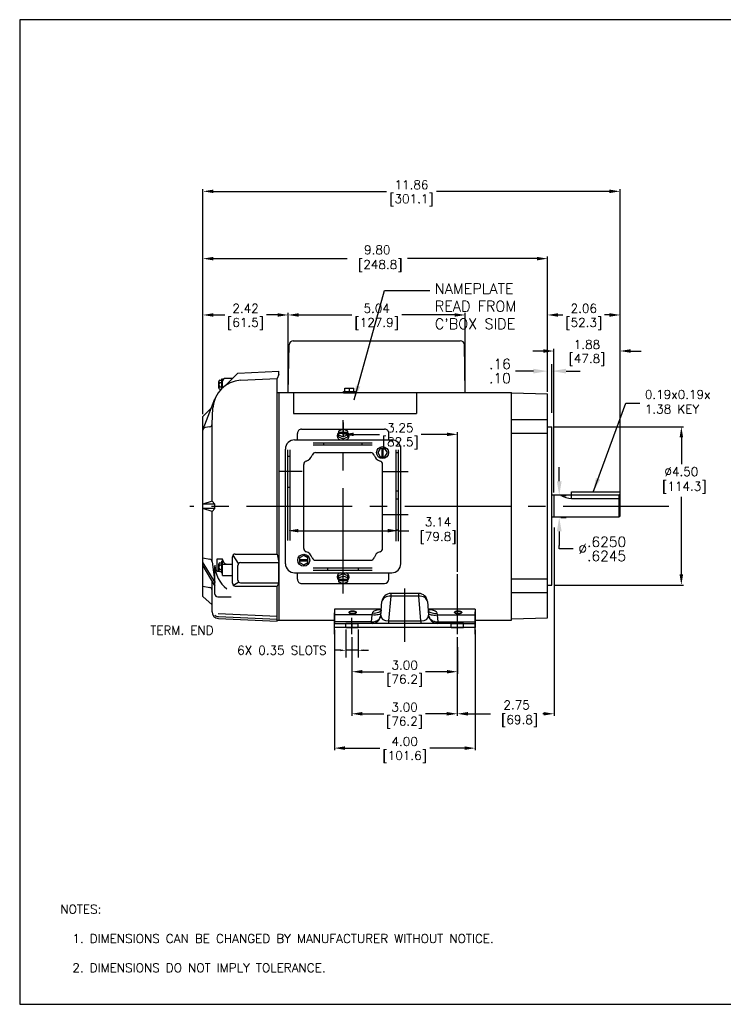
# Model space of a CAD drawing. Extents: x 897.4 to 937.4, y -8.5 to 19.5.
# Tile 1 of 7: x 897.4 to 917.4, y -8.5 to 19.5. Entities that reach past the tile are written whole.
import ezdxf

# ---------------------------------------------------------------- set-up
doc = ezdxf.new("R2010")
doc.units = 0
doc.header["$LTSCALE"] = 4
doc.header["$MEASUREMENT"] = 0
doc.linetypes.add('CENTER2', pattern=[1.125, 0.75, -0.125, 0.125, -0.125])
doc.layers.get('0').update_dxf_attribs({"linetype": 'CONTINUOUS'})
doc.layers.get('DEFPOINTS').update_dxf_attribs({"linetype": 'CONTINUOUS'})
for name, color, linetype in [('CENTER', 40, 'CENTER2'), ('DIMENSIONS', 140, 'CONTINUOUS'), ('DIMENSIONS @ 1', 140, 'CONTINUOUS'), ('TEXT', 140, 'CONTINUOUS'), ('TEXT @ 1', 140, 'CONTINUOUS')]:
    doc.layers.add(name, color=color, linetype=linetype)
doc.styles.add('ROMANS', font='romans.shx')
doc.styles.get("Standard").update_dxf_attribs({"font": 'romans.shx'})
doc.dimstyles.new('DIMSTYLE_2', dxfattribs={"dimtxt": 0.1, "dimasz": 0.15, "dimexe": 0.2, "dimexo": 0.05, "dimgap": 0.09, "dimtad": 0, "dimtih": 1, "dimtoh": 1, "dimdec": 3, "dimzin": 4, "dimdsep": 46, "dimtxsty": 'Standard', "dimcen": 0.09, "dimadec": 0, "dimazin": 0, "dimtfac": 1, "dimtdec": 3, "dimtix": 1, "dimtmove": 0, "dimatfit": 3, "dimfxl": 0, "dimtolj": 1, "dimtzin": 4, "dimarcsym": 0})
doc.dimstyles.get("Standard").update_dxf_attribs({"dimtxt": 0.25, "dimasz": 0.3, "dimexe": 0.0625, "dimexo": 0.0625, "dimgap": 0.0625, "dimtad": 0, "dimtih": 1, "dimtoh": 1, "dimzin": 0, "dimdsep": 46, "dimtxsty": 'Standard', "dimcen": 0, "dimadec": 0, "dimazin": 0, "dimtfac": 1, "dimtofl": 0, "dimtmove": 0, "dimatfit": 3, "dimfxl": 0, "dimtolj": 1, "dimtzin": 0, "dimarcsym": 0})
doc.dimstyles.new('STANDARD - A-B', dxfattribs={"dimtxt": 0.125, "dimasz": 0.125, "dimexe": 0.0625, "dimexo": 0.0625, "dimgap": 0.045, "dimtad": 0, "dimtih": 1, "dimtoh": 1, "dimdec": 4, "dimzin": 4, "dimdsep": 46, "dimtxsty": 'Standard', "dimcen": 0, "dimclrd": 256, "dimclre": 256, "dimclrt": 256, "dimaunit": 1, "dimazin": 1, "dimtm": 1e-09, "dimtfac": 1, "dimtdec": 4, "dimtofl": 0, "dimtmove": 0, "dimatfit": 2, "dimfxl": 0, "dimtolj": 1, "dimtzin": 4, "dimlwd": -1, "dimlwe": -1, "dimarcsym": 0})

# ---------------------------------------------------------------- blocks, each defined once
blk = doc.blocks.new('*D177')
at = {"layer": 'DEFPOINTS', "color": 0}
for p in [(906.678, 2.172), (907.028, 2.172), (907.028, 1.533)]:
    blk.add_point(p, dxfattribs=at)
at = {"layer": 'DIMENSIONS', "color": 0, "lineweight": -2}
for p, q in [((906.678, 2.122), (906.678, 1.333)), ((907.028, 2.122), (907.028, 1.333)), ((906.528, 1.533), (906.378, 1.533)), ((907.028, 1.533), (906.678, 1.533)), ((907.178, 1.533), (907.328, 1.533))]:
    blk.add_line(p, q, dxfattribs=at)
at = {"layer": 'DIMENSIONS', "color": 0}
for points in [[(906.528, 1.558), (906.528, 1.508), (906.678, 1.533)], [(907.178, 1.558), (907.178, 1.508), (907.028, 1.533)]]:
    blk.add_solid(points, dxfattribs=at)
at = {"layer": 'DIMENSIONS', "color": 0, "insert": (904.86, 1.533), "char_height": 0.25, "attachment_point": 5}
blk.add_mtext('\\A1;6X 0.35 SLOTS', dxfattribs=at)
blk = doc.blocks.new('*D193')
at = {"layer": 'DEFPOINTS', "color": 0}
for p in [(914.474, 11.069), (912.414, 8.825), (914.474, 5.826)]:
    blk.add_point(p, dxfattribs=at)
at = {"layer": 'TEXT', "color": 0, "lineweight": -2}
for p, q in [((912.414, 8.887), (912.414, 11.132)), ((912.714, 11.069), (912.852, 11.069)), ((914.174, 11.069), (914.036, 11.069)), ((914.474, 5.889), (914.474, 11.132))]:
    blk.add_line(p, q, dxfattribs=at)
at = {"layer": 'TEXT', "color": 0}
for points in [[(912.714, 11.119), (912.714, 11.019), (912.414, 11.069)], [(914.174, 11.119), (914.174, 11.019), (914.474, 11.069)]]:
    blk.add_solid(points, dxfattribs=at)
at = {"layer": 'TEXT', "color": 0, "char_height": 0.25, "attachment_point": 5}
for s, insert in [('\\A1;2.06', (913.444, 11.257)), ('\\A1;[52.3]', (913.444, 10.816))]:
    blk.add_mtext(s, dxfattribs=dict(at, insert=insert))
blk = doc.blocks.new('*D196')
at = {"layer": 'DEFPOINTS', "color": 0}
for p in [(912.594, 10.044), (912.594, 5.961), (914.474, 5.826)]:
    blk.add_point(p, dxfattribs=at)
at = {"layer": 'DIMENSIONS', "color": 0, "lineweight": -2}
for p, q in [((912.594, 6.023), (912.594, 10.106)), ((914.474, 5.889), (914.474, 10.106)), ((912.294, 10.044), (911.994, 10.044)), ((914.774, 10.044), (915.074, 10.044))]:
    blk.add_line(p, q, dxfattribs=at)
at = {"layer": 'DIMENSIONS', "color": 0}
for points in [[(912.294, 10.094), (912.294, 9.994), (912.594, 10.044)], [(914.774, 10.094), (914.774, 9.994), (914.474, 10.044)]]:
    blk.add_solid(points, dxfattribs=at)
at = {"layer": 'DIMENSIONS', "color": 0, "char_height": 0.25, "attachment_point": 5}
for s, insert in [('\\A1;1.88', (913.534, 10.231)), ('\\A1;[47.8]', (913.534, 9.791))]:
    blk.add_mtext(s, dxfattribs=dict(at, insert=insert))
blk = doc.blocks.new('*D197')
at = {"layer": 'DEFPOINTS', "color": 0}
for p in [(906.849, 1.964), (909.849, 1.964), (909.849, -0.272)]:
    blk.add_point(p, dxfattribs=at)
at = {"layer": 'DIMENSIONS', "color": 0, "lineweight": -2}
for p, q in [((906.849, 1.902), (906.849, -0.334)), ((909.849, 1.902), (909.849, -0.334)), ((907.149, -0.272), (907.757, -0.272)), ((909.549, -0.272), (908.942, -0.272))]:
    blk.add_line(p, q, dxfattribs=at)
at = {"layer": 'DIMENSIONS', "color": 0}
for points in [[(907.149, -0.222), (907.149, -0.322), (906.849, -0.272)], [(909.549, -0.222), (909.549, -0.322), (909.849, -0.272)]]:
    blk.add_solid(points, dxfattribs=at)
at = {"layer": 'DIMENSIONS', "color": 0, "char_height": 0.25, "attachment_point": 5}
for s, insert in [('\\A1;3.00', (908.349, -0.084)), ('\\A1;[76.2]', (908.349, -0.525))]:
    blk.add_mtext(s, dxfattribs=dict(at, insert=insert))
blk = doc.blocks.new('*D198')
at = {"layer": 'DEFPOINTS', "color": 0}
for p in [(912.599, 5.084), (909.849, 1.971), (909.849, -0.272)]:
    blk.add_point(p, dxfattribs=at)
at = {"layer": 'DIMENSIONS', "color": 0, "lineweight": -2}
for p, q in [((912.599, 5.021), (912.599, -0.334)), ((909.849, 1.908), (909.849, -0.334)), ((910.149, -0.272), (910.793, -0.272)), ((912.299, -0.272), (912.275, -0.272))]:
    blk.add_line(p, q, dxfattribs=at)
at = {"layer": 'DIMENSIONS', "color": 0}
for points in [[(910.149, -0.222), (910.149, -0.322), (909.849, -0.272)], [(912.299, -0.222), (912.299, -0.322), (912.599, -0.272)]]:
    blk.add_solid(points, dxfattribs=at)
at = {"layer": 'DIMENSIONS', "color": 0, "insert": (911.534, -0.272), "char_height": 0.25, "attachment_point": 5}
blk.add_mtext('\\A1;2.75\\P [69.8]', dxfattribs=at)
blk = doc.blocks.new('*D181')
at = {"layer": 'DEFPOINTS', "color": 0}
for p in [(912.594, 5.939), (912.594, 5.314), (912.746, 5.314)]:
    blk.add_point(p, dxfattribs=at)
at = {"layer": 'DIMENSIONS'}
for p, q in [((912.746, 6.339), (912.746, 6.739)), ((912.794, 5.939), (912.946, 5.939)), ((912.794, 5.314), (912.946, 5.314)), ((912.746, 4.914), (912.746, 4.514)), ((912.746, 4.416), (912.746, 4.514)), ((913.146, 4.416), (912.746, 4.416))]:
    blk.add_line(p, q, dxfattribs=at)
for points in [[(912.679, 6.339), (912.813, 6.339), (912.746, 5.939)], [(912.679, 4.914), (912.813, 4.914), (912.746, 5.314)]]:
    blk.add_solid(points, dxfattribs=at)
at = {"layer": 'DIMENSIONS', "insert": (913.969, 4.416), "char_height": 0.4, "attachment_point": 5}
blk.add_mtext('\\A1;{\\H0.72x;%%C\\S.6250^ .6245;}', dxfattribs=at)
blk = doc.blocks.new('*D186')
at = {"layer": 'DEFPOINTS', "color": 0}
for p in [(912.414, 9.472), (912.414, 9.025), (912.539, 8.089)]:
    blk.add_point(p, dxfattribs=at)
at = {"layer": 'DIMENSIONS'}
for p, q in [((912.414, 9.225), (912.414, 9.672)), ((912.539, 8.289), (912.539, 9.672)), ((912.014, 9.472), (911.5, 9.472)), ((912.939, 9.472), (913.339, 9.472))]:
    blk.add_line(p, q, dxfattribs=at)
for points in [[(912.014, 9.539), (912.014, 9.406), (912.414, 9.472)], [(912.939, 9.539), (912.939, 9.406), (912.539, 9.472)]]:
    blk.add_solid(points, dxfattribs=at)
at = {"layer": 'DIMENSIONS', "insert": (911.061, 9.472), "char_height": 0.288, "attachment_point": 5}
blk.add_mtext('\\A1;\\S.16^ .10;', dxfattribs=at)
blk = doc.blocks.new('*D209')
at = {"layer": 'DEFPOINTS', "color": 0}
for p in [(912.539, 7.889), (912.539, 3.389), (916.217, 3.389)]:
    blk.add_point(p, dxfattribs=at)
at = {"layer": 'DIMENSIONS', "color": 0, "lineweight": -2}
for p, q in [((912.602, 7.889), (916.279, 7.889)), ((916.217, 7.589), (916.217, 6.824)), ((916.217, 3.689), (916.217, 5.902)), ((912.602, 3.389), (916.279, 3.389))]:
    blk.add_line(p, q, dxfattribs=at)
at = {"layer": 'DIMENSIONS', "color": 0}
for points in [[(916.167, 7.589), (916.267, 7.589), (916.217, 7.889)], [(916.167, 3.689), (916.267, 3.689), (916.217, 3.389)]]:
    blk.add_solid(points, dxfattribs=at)
at = {"layer": 'DIMENSIONS', "color": 0, "insert": (916.217, 6.363), "char_height": 0.25, "attachment_point": 5}
blk.add_mtext('\\A1;%%C4.50\\P [114.3]', dxfattribs=at)
blk = doc.blocks.new('*D212')
at = {"layer": 'DEFPOINTS', "color": 0}
for p in [(908.173, 4.935), (905.033, 4.654), (908.173, 4.637)]:
    blk.add_point(p, dxfattribs=at)
at = {"layer": 'TEXT', "color": 0, "lineweight": -2}
for p, q in [((905.033, 4.716), (905.033, 4.997)), ((905.333, 4.935), (907.873, 4.935)), ((908.173, 4.7), (908.173, 4.997)), ((908.173, 4.935), (908.473, 4.935))]:
    blk.add_line(p, q, dxfattribs=at)
at = {"layer": 'TEXT', "color": 0}
for points in [[(905.333, 4.985), (905.333, 4.885), (905.033, 4.935)], [(907.873, 4.985), (907.873, 4.885), (908.173, 4.935)]]:
    blk.add_solid(points, dxfattribs=at)
at = {"layer": 'TEXT', "color": 0, "insert": (909.215, 4.935), "char_height": 0.25, "attachment_point": 5}
blk.add_mtext('\\A1; 3.14\\P [79.8]', dxfattribs=at)
blk = doc.blocks.new('*D213')
at = {"layer": 'DEFPOINTS', "color": 0}
for p in [(914.474, 14.585), (902.618, 8.186), (914.474, 6.042)]:
    blk.add_point(p, dxfattribs=at)
at = {"layer": 'DIMENSIONS', "color": 0, "lineweight": -2}
for p, q in [((902.618, 8.248), (902.618, 14.647)), ((902.918, 14.585), (907.835, 14.585)), ((914.174, 14.585), (909.258, 14.585)), ((914.474, 6.104), (914.474, 14.647))]:
    blk.add_line(p, q, dxfattribs=at)
at = {"layer": 'DIMENSIONS', "color": 0}
for points in [[(902.918, 14.635), (902.918, 14.535), (902.618, 14.585)], [(914.174, 14.635), (914.174, 14.535), (914.474, 14.585)]]:
    blk.add_solid(points, dxfattribs=at)
at = {"layer": 'DIMENSIONS', "color": 0, "char_height": 0.25, "attachment_point": 5}
for s, insert in [('\\A1;11.86', (908.546, 14.772)), ('\\A1;[301.1]', (908.546, 14.332))]:
    blk.add_mtext(s, dxfattribs=dict(at, insert=insert))
blk = doc.blocks.new('*D214')
at = {"layer": 'DEFPOINTS', "color": 0}
for p in [(906.603, 8.073), (909.853, 7.674), (909.853, 3.701)]:
    blk.add_point(p, dxfattribs=at)
at = {"layer": 'DIMENSIONS', "color": 0, "lineweight": -2}
for p, q in [((906.603, 8.011), (906.603, 7.612)), ((906.903, 7.674), (907.636, 7.674)), ((909.553, 7.674), (908.821, 7.674)), ((909.853, 3.764), (909.853, 7.737))]:
    blk.add_line(p, q, dxfattribs=at)
at = {"layer": 'DIMENSIONS', "color": 0}
for points in [[(906.903, 7.724), (906.903, 7.624), (906.603, 7.674)], [(909.553, 7.724), (909.553, 7.624), (909.853, 7.674)]]:
    blk.add_solid(points, dxfattribs=at)
at = {"layer": 'DIMENSIONS', "color": 0, "char_height": 0.25, "attachment_point": 5}
for s, insert in [('\\A1;3.25', (908.228, 7.862)), ('\\A1;[82.5]', (908.228, 7.421))]:
    blk.add_mtext(s, dxfattribs=dict(at, insert=insert))
blk = doc.blocks.new('*D215')
at = {"layer": 'DEFPOINTS', "color": 0}
for p in [(902.618, 11.069), (905.04, 8.865), (902.618, 8.186)]:
    blk.add_point(p, dxfattribs=at)
at = {"layer": 'DIMENSIONS', "color": 0, "lineweight": -2}
for p, q in [((902.618, 8.248), (902.618, 11.132)), ((902.918, 11.069), (903.237, 11.069)), ((904.74, 11.069), (904.422, 11.069)), ((905.04, 8.927), (905.04, 11.132))]:
    blk.add_line(p, q, dxfattribs=at)
at = {"layer": 'DIMENSIONS', "color": 0}
for points in [[(902.918, 11.119), (902.918, 11.019), (902.618, 11.069)], [(904.74, 11.119), (904.74, 11.019), (905.04, 11.069)]]:
    blk.add_solid(points, dxfattribs=at)
at = {"layer": 'DIMENSIONS', "color": 0, "char_height": 0.25, "attachment_point": 5}
for s, insert in [('\\A1;2.42', (903.829, 11.257)), ('\\A1;[61.5]', (903.829, 10.816))]:
    blk.add_mtext(s, dxfattribs=dict(at, insert=insert))
blk = doc.blocks.new('*D217')
at = {"layer": 'DEFPOINTS', "color": 0}
for p in [(906.353, 2.173), (910.353, 2.18), (910.353, -1.249)]:
    blk.add_point(p, dxfattribs=at)
at = {"layer": 'DIMENSIONS', "color": 0, "lineweight": -2}
for p, q in [((906.353, 2.111), (906.353, -1.311)), ((910.353, 2.118), (910.353, -1.311)), ((906.653, -1.249), (907.642, -1.249)), ((910.053, -1.249), (909.065, -1.249))]:
    blk.add_line(p, q, dxfattribs=at)
at = {"layer": 'DIMENSIONS', "color": 0}
for points in [[(906.653, -1.199), (906.653, -1.299), (906.353, -1.249)], [(910.053, -1.199), (910.053, -1.299), (910.353, -1.249)]]:
    blk.add_solid(points, dxfattribs=at)
at = {"layer": 'DIMENSIONS', "color": 0, "char_height": 0.25, "attachment_point": 5}
for s, insert in [('\\A1;4.00', (908.353, -1.061)), ('\\A1;[101.6]', (908.353, -1.502))]:
    blk.add_mtext(s, dxfattribs=dict(at, insert=insert))
blk = doc.blocks.new('*D218')
at = {"layer": 'DEFPOINTS', "color": 0}
for p in [(912.414, 12.671), (912.414, 8.825), (902.618, 8.186)]:
    blk.add_point(p, dxfattribs=at)
at = {"layer": 'DIMENSIONS', "color": 0, "lineweight": -2}
for p, q in [((902.618, 8.248), (902.618, 12.734)), ((902.918, 12.671), (906.713, 12.671)), ((912.114, 12.671), (908.433, 12.671)), ((912.414, 8.887), (912.414, 12.734))]:
    blk.add_line(p, q, dxfattribs=at)
at = {"layer": 'DIMENSIONS', "color": 0}
for points in [[(902.918, 12.721), (902.918, 12.621), (902.618, 12.671)], [(912.114, 12.721), (912.114, 12.621), (912.414, 12.671)]]:
    blk.add_solid(points, dxfattribs=at)
at = {"layer": 'DIMENSIONS', "color": 0, "insert": (907.573, 12.671), "char_height": 0.25, "attachment_point": 5}
blk.add_mtext('\\A1;9.80\\P [248.8]', dxfattribs=at)
blk = doc.blocks.new('*D219')
at = {"layer": 'DEFPOINTS', "color": 0}
for p in [(910.076, 11.069), (905.04, 8.865), (910.076, 8.865)]:
    blk.add_point(p, dxfattribs=at)
at = {"layer": 'DIMENSIONS', "color": 0, "lineweight": -2}
for p, q in [((905.04, 8.927), (905.04, 11.132)), ((905.34, 11.069), (906.847, 11.069)), ((909.776, 11.069), (908.27, 11.069)), ((910.076, 8.927), (910.076, 11.132))]:
    blk.add_line(p, q, dxfattribs=at)
at = {"layer": 'DIMENSIONS', "color": 0}
for points in [[(905.34, 11.119), (905.34, 11.019), (905.04, 11.069)], [(909.776, 11.119), (909.776, 11.019), (910.076, 11.069)]]:
    blk.add_solid(points, dxfattribs=at)
at = {"layer": 'DIMENSIONS', "color": 0, "char_height": 0.25, "attachment_point": 5}
for s, insert in [('\\A1;5.04', (907.558, 11.257)), ('\\A1;[127.9]', (907.558, 10.816))]:
    blk.add_mtext(s, dxfattribs=dict(at, insert=insert))
blk = doc.blocks.new('*D224')
at = {"layer": 'DEFPOINTS', "color": 0}
for p in [(906.853, 1.68), (909.853, 1.68), (909.853, 0.924)]:
    blk.add_point(p, dxfattribs=at)
at = {"layer": 'DIMENSIONS', "color": 0, "lineweight": -2}
for p, q in [((906.853, 1.618), (906.853, 0.861)), ((909.853, 1.618), (909.853, 0.861)), ((907.153, 0.924), (907.761, 0.924)), ((909.553, 0.924), (908.946, 0.924))]:
    blk.add_line(p, q, dxfattribs=at)
at = {"layer": 'DIMENSIONS', "color": 0}
for points in [[(907.153, 0.974), (907.153, 0.874), (906.853, 0.924)], [(909.553, 0.974), (909.553, 0.874), (909.853, 0.924)]]:
    blk.add_solid(points, dxfattribs=at)
at = {"layer": 'DIMENSIONS', "color": 0, "char_height": 0.25, "attachment_point": 5}
for s, insert in [('\\A1;3.00', (908.353, 1.111)), ('\\A1;[76.2]', (908.353, 0.671))]:
    blk.add_mtext(s, dxfattribs=dict(at, insert=insert))

msp = doc.modelspace()

# ---------------------------------------------------------------- linework, layer by layer
for p, q in [((905.04046, 8.86489), (905.06698, 10.21844)), ((905.18695, 10.33609), (909.93048, 10.33609)), ((910.07648, 8.86489), (910.04997, 10.21844)), ((903.15347, 8.9779), (903.15347, 9.2534)), ((903.15347, 9.2534), (903.17847, 9.2534)), ((903.17847, 9.0012), (903.17847, 9.2534)), ((903.24956, 9.05808), (903.60847, 9.41699)), ((903.45737, 9.26589), (903.25847, 9.26589)), ((903.60847, 9.41699), (904.77847, 9.46807)), ((903.68832, 9.21138), (904.72847, 9.26589)), ((904.77847, 9.37799), (904.72847, 9.26589)), ((904.72847, 4.27119), (904.72847, 9.26589)), ((904.77847, 9.37799), (904.77847, 9.46807)), ((903.06752, 8.99127), (903.06752, 9.18059)), ((903.09906, 9.21205), (903.15347, 9.21205)), ((903.09906, 9.14897), (903.15347, 9.14897)), ((903.09906, 9.02282), (903.15347, 9.02282)), ((906.65347, 8.88985), (906.65347, 8.98361)), ((906.65347, 8.98361), (906.90347, 8.98361)), ((906.77847, 8.98361), (906.77847, 8.88985)), ((906.90347, 8.88985), (906.90347, 8.98361)), ((902.62384, 7.81758), (902.95749, 8.68153)), ((903.09906, 8.95975), (903.13535, 8.95975)), ((904.72847, 8.86489), (911.38847, 8.86489)), ((904.77847, 8.86489), (907.11047, 8.86489)), ((904.77847, 8.86489), (904.77847, 2.38688)), ((905.18847, 8.86489), (905.18847, 8.26489)), ((906.61047, 8.85865), (906.61047, 8.88985)), ((906.61047, 8.88985), (906.94647, 8.88985)), ((906.61047, 8.85865), (906.94647, 8.85865)), ((906.94647, 8.85865), (906.94647, 8.88985)), ((908.68847, 8.86489), (908.68847, 8.26489)), ((911.38847, 2.38688), (911.38847, 8.86489)), ((911.3893, 8.8516), (912.41394, 8.82477)), ((912.4143, 2.45363), (912.4143, 8.82477)), ((902.61847, 8.18589), (902.85895, 8.42637)), ((902.87873, 7.96474), (902.9029, 8.42596)), ((902.61847, 3.06589), (902.61847, 8.18589)), ((905.18847, 8.26489), (908.68847, 8.26489)), ((902.81273, 7.89014), (902.68458, 7.86755)), ((902.87873, 5.77589), (902.87873, 7.96474)), ((911.3893, 8.09601), (912.4143, 8.09601)), ((912.4143, 7.8892), (912.5393, 7.8892)), ((912.5393, 3.3892), (912.5393, 7.8892)), ((905.30347, 7.5159), (905.30347, 7.69989)), ((905.42347, 7.81989), (907.78347, 7.81989)), ((906.60347, 7.81989), (906.46747, 7.76789)), ((906.46747, 7.76789), (906.46747, 7.66)), ((906.73947, 7.72894), (906.46747, 7.72894)), ((906.73947, 7.69894), (906.46747, 7.69894)), ((906.46747, 7.66), (906.60347, 7.60605)), ((906.46747, 7.66), (906.46747, 7.59912)), ((906.46747, 7.59912), (906.60347, 7.54517)), ((906.73947, 7.76789), (906.60347, 7.81989)), ((906.73947, 7.66), (906.60347, 7.60605)), ((906.60347, 7.54517), (906.73947, 7.59912)), ((906.73947, 7.66), (906.73947, 7.76789)), ((906.73947, 7.59912), (906.73947, 7.66)), ((907.90347, 7.5159), (907.90347, 7.69989)), ((911.3893, 7.71126), (912.4143, 7.71126)), ((905.22348, 7.5159), (907.98348, 7.5159)), ((905.75206, 7.43589), (907.4296, 7.43589)), ((905.75206, 7.37589), (907.4296, 7.37589)), ((906.05847, 7.38199), (906.05847, 7.42987)), ((907.14847, 7.38199), (907.14847, 7.42987)), ((904.96348, 3.9959), (904.96348, 7.2559)), ((905.03347, 4.65369), (905.03347, 7.23667)), ((905.0458, 7.05589), (905.08571, 7.05589)), ((905.09347, 4.65369), (905.09347, 7.23667)), ((905.8189, 7.1559), (907.38804, 7.1559)), ((907.65548, 7.27368), (907.58748, 7.1559)), ((907.58748, 7.1559), (907.65548, 7.03812)), ((907.79148, 7.27368), (907.65548, 7.27368)), ((907.65548, 7.03812), (907.79148, 7.03812)), ((907.70848, 7.03812), (907.70848, 7.27368)), ((907.73848, 7.03812), (907.73848, 7.27368)), ((907.85948, 7.1559), (907.79148, 7.27368)), ((907.79148, 7.03812), (907.85948, 7.1559)), ((908.11347, 4.63712), (908.11347, 7.23667)), ((908.1312, 7.16089), (908.1588, 7.16089)), ((908.17347, 4.63712), (908.17347, 7.23667)), ((908.24348, 3.9959), (908.24348, 7.2559)), ((905.48348, 4.43131), (905.48348, 6.82047)), ((907.72348, 4.43131), (907.72348, 6.82049)), ((905.0458, 6.17589), (905.08571, 6.17589)), ((908.1312, 6.07089), (908.1588, 6.07089)), ((912.5393, 5.9517), (914.4443, 5.9517)), ((912.5993, 5.3267), (912.5993, 5.9517)), ((913.0943, 6.0417), (914.4743, 6.0417)), ((913.0943, 5.9517), (913.0943, 6.0417)), ((913.0943, 5.8517), (913.0943, 5.9517)), ((914.4743, 5.9217), (914.4443, 5.9517)), ((914.4443, 5.9517), (914.4443, 5.3267)), ((914.4743, 5.3567), (914.4743, 6.0417)), ((902.87873, 5.77589), (902.61847, 5.68589)), ((902.95749, 5.68589), (902.61847, 5.68589)), ((902.95749, 5.68589), (902.87873, 5.77589)), ((902.95749, 5.56589), (902.95749, 5.68589)), ((908.1312, 5.83589), (908.1588, 5.83589)), ((913.0943, 5.8517), (914.4443, 5.8517)), ((902.95749, 5.56589), (902.61847, 5.56589)), ((902.87873, 5.47589), (902.61847, 5.56589)), ((902.95749, 5.56589), (902.87873, 5.47589)), ((902.87873, 4.04803), (902.87873, 5.47589)), ((912.5393, 5.3267), (914.4443, 5.3267)), ((914.4443, 5.3267), (914.4743, 5.3567)), ((908.1312, 4.95589), (908.1588, 4.95589)), ((903.6266, 3.99785), (903.4755, 4.2419)), ((903.53737, 4.27119), (904.72847, 4.27119)), ((904.72847, 4.27119), (904.77847, 4.02713)), ((905.48348, 4.2319), (905.3657, 4.1639)), ((905.60126, 4.1639), (905.48348, 4.2319)), ((902.61847, 4.16105), (902.81262, 4.12682)), ((902.61847, 4.02465), (902.95749, 3.46256)), ((902.61847, 3.9398), (902.95749, 3.35396)), ((902.87873, 4.04803), (902.95749, 3.46256)), ((903.02388, 3.78004), (903.02388, 4.12966)), ((903.02388, 4.12966), (903.17847, 4.12966)), ((903.06752, 3.80358), (903.06752, 3.9929)), ((903.09906, 4.02436), (903.15347, 4.02436)), ((903.09906, 3.96128), (903.15347, 3.96128)), ((903.15347, 3.73071), (903.15347, 4.06571)), ((903.15347, 4.06571), (903.17847, 4.06571)), ((903.17847, 3.65604), (903.17847, 4.12966)), ((903.17847, 3.97918), (903.45737, 3.97918)), ((903.45737, 3.44077), (903.45737, 4.19119)), ((903.60847, 3.53159), (903.60847, 3.94713)), ((903.68847, 4.02713), (904.77847, 4.02713)), ((904.77847, 3.45159), (904.77847, 4.02713)), ((905.3657, 4.1639), (905.3657, 4.0279)), ((905.3657, 4.1109), (905.60126, 4.1109)), ((905.3657, 4.0809), (905.60126, 4.0809)), ((905.3657, 4.0279), (905.48348, 3.9599)), ((905.48348, 3.9599), (905.60126, 4.0279)), ((905.60126, 4.0279), (905.60126, 4.1639)), ((905.81889, 4.0959), (907.38807, 4.0959)), ((902.95749, 3.13244), (902.95749, 3.91715)), ((903.02388, 3.78004), (903.07808, 3.78004)), ((903.09906, 3.83513), (903.15347, 3.83513)), ((903.09906, 3.77205), (903.15347, 3.77205)), ((903.15347, 3.73071), (903.17847, 3.73071)), ((903.17847, 3.65604), (903.45737, 3.65604)), ((905.22348, 3.7359), (907.98348, 3.7359)), ((905.30347, 3.55189), (905.30347, 3.7359)), ((905.75206, 3.87589), (907.4296, 3.87589)), ((905.75206, 3.81589), (907.4296, 3.81589)), ((906.16347, 3.82633), (906.16347, 3.86509)), ((906.60347, 3.70661), (906.46747, 3.65267)), ((906.46747, 3.65267), (906.46747, 3.59179)), ((906.46747, 3.59179), (906.60347, 3.64574)), ((906.73947, 3.65267), (906.60347, 3.70661)), ((906.73947, 3.59179), (906.60347, 3.64574)), ((906.73947, 3.59179), (906.73947, 3.65267)), ((907.04347, 3.82633), (907.04347, 3.86509)), ((907.90347, 3.55189), (907.90347, 3.7359)), ((902.87873, 2.62854), (902.87873, 3.49007)), ((903.63813, 3.46941), (903.48703, 3.37859)), ((903.53737, 3.36077), (904.72847, 3.36077)), ((903.68847, 3.45159), (904.77847, 3.45159)), ((904.77847, 3.45159), (904.72847, 3.36077)), ((904.72847, 2.36589), (904.72847, 3.36077)), ((905.42347, 3.4319), (907.78347, 3.4319)), ((906.46747, 3.59179), (906.46747, 3.48389)), ((906.46747, 3.55284), (906.73947, 3.55284)), ((906.46747, 3.52284), (906.73947, 3.52284)), ((906.46747, 3.48389), (906.60347, 3.4319)), ((906.60347, 3.4319), (906.73947, 3.48389)), ((906.73947, 3.48389), (906.73947, 3.59179)), ((911.3893, 3.56714), (912.4143, 3.56714)), ((912.4143, 3.3892), (912.5393, 3.3892)), ((902.61847, 3.35396), (902.81262, 3.31973)), ((907.95681, 3.14851), (907.95657, 3.07566)), ((908.75014, 3.14851), (907.95681, 3.14851)), ((908.75038, 3.07566), (908.75014, 3.14851)), ((911.3893, 3.17399), (912.4143, 3.17399)), ((902.61847, 3.06589), (902.87873, 2.82589)), ((903.03749, 3.05244), (903.42101, 3.05244)), ((907.67344, 2.52805), (907.70752, 2.91761)), ((907.70752, 2.91761), (907.70773, 2.92002)), ((907.95657, 3.07566), (907.89483, 2.37001)), ((908.75038, 3.07566), (907.95657, 3.07566)), ((908.81211, 2.37001), (908.75038, 3.07566)), ((908.99919, 2.9203), (908.99943, 2.91761)), ((908.99943, 2.91761), (909.03351, 2.52805)), ((903.04834, 2.57505), (904.72847, 2.50169)), ((907.68855, 2.7008), (906.35347, 2.7008)), ((906.35347, 2.7008), (906.35347, 2.53804)), ((907.42902, 2.53804), (906.35347, 2.53804)), ((906.35347, 2.53804), (906.35347, 2.34431)), ((907.41207, 2.34431), (907.42902, 2.53804)), ((907.42902, 2.53804), (907.4377, 2.58446)), ((910.35347, 2.7008), (909.01839, 2.7008)), ((909.26924, 2.58446), (909.27793, 2.53804)), ((909.27793, 2.53804), (909.29488, 2.34431)), ((909.27793, 2.53804), (910.35347, 2.53804)), ((910.35347, 2.7008), (910.35347, 2.53804)), ((910.35347, 2.53804), (910.35347, 2.34431)), ((903.06044, 2.49081), (904.72847, 2.41798)), ((903.06044, 2.43872), (904.72847, 2.36589)), ((904.72847, 2.38688), (906.35347, 2.38688)), ((907.41207, 2.34431), (906.35347, 2.34431)), ((906.35347, 2.34431), (906.35347, 2.29984)), ((906.35347, 2.18024), (906.35347, 2.29984)), ((906.35347, 2.29984), (906.85347, 2.29984)), ((906.67847, 2.18024), (906.67847, 2.29984)), ((906.67847, 2.29984), (907.02847, 2.29984)), ((907.02847, 2.29984), (906.67847, 2.29984)), ((906.85347, 2.29984), (906.85347, 2.18024)), ((909.85347, 2.29984), (906.85347, 2.29984)), ((907.02847, 2.18024), (907.02847, 2.29984)), ((907.41207, 2.29984), (907.41207, 2.34431)), ((907.89483, 2.37001), (907.89483, 2.29984)), ((907.89483, 2.37001), (908.81211, 2.37001)), ((908.81211, 2.37001), (908.81211, 2.29984)), ((909.29488, 2.34431), (909.29488, 2.29984)), ((909.29488, 2.34431), (910.35347, 2.34431)), ((909.67847, 2.18024), (909.67847, 2.29984)), ((909.67847, 2.29984), (910.02847, 2.29984)), ((910.02847, 2.29984), (909.67847, 2.29984)), ((909.67847, 2.29984), (910.02847, 2.29984)), ((910.02847, 2.29984), (909.67847, 2.29984)), ((909.85347, 2.18024), (909.85347, 2.29984)), ((909.85347, 2.29984), (910.35347, 2.29984)), ((910.02847, 2.18024), (910.02847, 2.29984)), ((910.35347, 2.38688), (911.38847, 2.38688)), ((910.35347, 2.34431), (910.35347, 2.29984)), ((910.35347, 2.29984), (910.35347, 2.18024)), ((911.3893, 2.4268), (912.41394, 2.45363)), ((906.85347, 2.18024), (906.35347, 2.18024)), ((906.67847, 2.18024), (907.02847, 2.18024)), ((907.02847, 2.18024), (906.67847, 2.18024)), ((907.35347, 2.18024), (906.85347, 2.18024)), ((907.35347, 2.19324), (909.35347, 2.19324)), ((907.35347, 2.18024), (907.35347, 2.19324)), ((909.35347, 2.19324), (909.35347, 2.18024)), ((909.85347, 2.18024), (909.35347, 2.18024)), ((909.67847, 2.18024), (910.02847, 2.18024)), ((910.02847, 2.18024), (909.67847, 2.18024)), ((910.02847, 2.18024), (909.67847, 2.18024)), ((909.67847, 2.18024), (910.02847, 2.18024)), ((910.35347, 2.18024), (909.85347, 2.18024))]:
    msp.add_line(p, q)
at = {"flags": 128}
for points in [[(907.95657, 3.07566), (907.90981, 3.07444), (907.8647, 3.0669), (907.82285, 3.0533), (907.78574, 3.03412), (907.75468, 3.01004), (907.73077, 2.98191), (907.71486, 2.95073), (907.70752, 2.91761)], [(908.99943, 2.91761), (908.99208, 2.95073), (908.97617, 2.98191), (908.95227, 3.01004), (908.92121, 3.03412), (908.88409, 3.0533), (908.84224, 3.0669), (908.79714, 3.07444), (908.75038, 3.07566)], [(907.67807, 2.58095), (907.67234, 2.56901), (907.65752, 2.55832), (907.63418, 2.54929), (907.60317, 2.54226), (907.56566, 2.53748), (907.52305, 2.53515), (907.47693, 2.53533), (907.42902, 2.53804)], [(907.68675, 2.68022), (907.68027, 2.65843), (907.66495, 2.63822), (907.64134, 2.62034), (907.61031, 2.60544), (907.57298, 2.59406), (907.53073, 2.58661), (907.48508, 2.58337), (907.4377, 2.58446)], [(909.02019, 2.68022), (909.02668, 2.65843), (909.042, 2.63822), (909.06561, 2.62034), (909.09664, 2.60544), (909.13396, 2.59406), (909.17622, 2.58661), (909.22187, 2.58337), (909.26924, 2.58446)], [(909.02888, 2.58095), (909.03461, 2.56901), (909.04942, 2.55832), (909.07277, 2.54929), (909.10378, 2.54226), (909.14129, 2.53748), (909.1839, 2.53515), (909.23002, 2.53533), (909.27793, 2.53804)]]:
    msp.add_lwpolyline(points, dxfattribs=at)
for centre in [(907.72348, 7.1559), (905.48348, 4.0959)]:
    msp.add_circle(centre, 0.17)
for centre, radius, start, end in [((905.18695, 10.21609), 0.12, 90.000004, 179.270513), ((909.92999, 10.21609), 0.12, 0.729484, 90.000004), ((903.25847, 9.18589), 0.08, 90.000004, 180.000031), ((903.73176, 8.38252), 0.83, 93.000005, 176.999996), ((903.09906, 9.18051), 0.03154, 90.000434, 269.999543), ((903.14636, 9.0859), 0.07884, 126.868171, 233.131542), ((903.09906, 8.99129), 0.03154, 90.000652, 269.999371), ((902.69847, 7.78876), 0.08, 99.999905, 180.000031), ((902.79884, 7.96893), 0.08, 279.999547, 357.000147), ((905.42347, 7.69989), 0.12, 90.000004, 180.000031), ((907.78347, 7.69989), 0.12, 0, 90.000004), ((905.22348, 7.2559), 0.26, 90.000004, 180.000031), ((907.98348, 7.2559), 0.26, 0, 90.000004), ((905.48348, 7.1559), 0.25, 286.600651, 343.399103), ((905.8189, 7.0559), 0.1, 89.996177, 163.399284), ((907.38805, 7.05591), 0.1, 16.600339, 90.007103), ((907.72348, 7.1559), 0.25, 196.600383, 253.398606), ((905.58348, 6.82048), 0.1, 106.60066, 180.005222), ((907.62348, 6.82049), 0.1, 0, 73.398374), ((913.0943, 6.3517), 0.5, 233.130029, 270), ((903.53737, 4.19119), 0.08, 90.000004, 180.000031), ((905.58348, 4.43131), 0.1, 180.000031, 253.398549), ((905.48348, 4.0959), 0.25, 16.601536, 73.398523), ((907.72348, 4.0959), 0.25, 106.601542, 163.398453), ((907.62348, 4.43131), 0.1, 286.601396, 0), ((902.79873, 4.04803), 0.08, 0, 80.000109), ((903.78749, 3.95273), 0.83, 180.000031, 233.673617), ((903.09906, 3.99282), 0.03154, 90.000434, 269.999543), ((903.14636, 3.8982), 0.07884, 126.868171, 233.131542), ((903.31792, 4.11863), 0.13945, 179.999894, 270.399525), ((903.68847, 3.94713), 0.08, 90.000004, 180.000031), ((905.22348, 3.9959), 0.26, 180.000031, 270.000001), ((905.81889, 4.1959), 0.1, 196.601644, 270.000116), ((907.38807, 4.1959), 0.1, 270.000001, 343.398473), ((907.98348, 3.9959), 0.26, 270.000001, 0), ((903.09906, 3.80359), 0.03154, 90.000652, 269.999371), ((903.53737, 3.44077), 0.08, 180.000031, 270.000001), ((903.68847, 3.53159), 0.08, 180.000031, 270.000001), ((905.42347, 3.55189), 0.12, 179.999991, 270.000001), ((907.78347, 3.55189), 0.12, 270.000001, 0), ((902.79873, 3.24094), 0.08, 0, 80.000115), ((903.03749, 3.13244), 0.08, 179.99998, 270.000001), ((907.95681, 2.89851), 0.25, 90.096217, 175), ((908.75014, 2.89851), 0.25, 5, 89.862106), ((903.06873, 2.62854), 0.19, 180.000031, 267.499957), ((903.06873, 2.68063), 0.19, 232.069336, 267.499957), ((907.42439, 2.54984), 0.25, 270, 355), ((909.28256, 2.54984), 0.25, 185, 270), ((907.27772, 2.33494), 0.15081, 346.543489, 3.456511), ((909.42923, 2.33494), 0.15081, 176.543489, 193.456511)]:
    msp.add_arc(centre, radius, start, end)
for centre, major_axis, ratio, start_param, end_param in [((907.42439, 2.54984), (0.24905, -0.02179), 0.82189595, 4.79965544, 6.28318531), ((907.9263, 2.54984), (0.2499, 0.06146), 0.67761028, 2.91465631, 4.4227169), ((908.78065, 2.54984), (0.2499, -0.06146), 0.67761028, 5.00206106, 6.51012165), ((909.28256, 2.54984), (0.24905, 0.02179), 0.82189595, 3.14159265, 4.62512252), ((907.40777, 2.35984), (0.2505, -0.00517), 0.06162247, 4.73083543, 4.79554242), ((909.29918, 2.35984), (0.2505, 0.00517), 0.06162247, 4.62923555, 4.69394253)]:
    msp.add_ellipse(centre, major_axis=major_axis, ratio=ratio, start_param=start_param, end_param=end_param)
for points, knots in [([(906.46747, 7.71131), (906.45807, 7.70092), (906.44424, 7.6801), (906.4342, 7.64349), (906.43614, 7.60651), (906.45217, 7.56931), (906.48092, 7.5371), (906.50496, 7.52214), (906.51819, 7.51588)], [0, 0, 0, 0, 0.17857143, 0.30612245, 0.45918367, 0.62244898, 0.79591837, 1, 1, 1, 1]), ([(906.68876, 7.51588), (906.71157, 7.52659), (906.74535, 7.55153), (906.76948, 7.60156), (906.77338, 7.64051), (906.76344, 7.67912), (906.7486, 7.7012), (906.73947, 7.71131)], [0, 0, 0, 0, 0.35714286, 0.52040816, 0.67346939, 0.82653061, 1, 1, 1, 1]), ([(906.51819, 3.7359), (906.49538, 3.72519), (906.4616, 3.70025), (906.43746, 3.65023), (906.43356, 3.61127), (906.4435, 3.57267), (906.45834, 3.55058), (906.46747, 3.54048)], [0, 0, 0, 0, 0.35714286, 0.52040816, 0.67346939, 0.82653061, 1, 1, 1, 1]), ([(906.73947, 3.54048), (906.74887, 3.55086), (906.76271, 3.57168), (906.77274, 3.60829), (906.7708, 3.64528), (906.75478, 3.68247), (906.72602, 3.71468), (906.70198, 3.72964), (906.68876, 3.7359)], [0, 0, 0, 0, 0.17857143, 0.30612245, 0.45918367, 0.62244898, 0.79591837, 1, 1, 1, 1]), ([(906.91304, 2.58096), (906.89996, 2.57989), (906.87378, 2.57775), (906.83259, 2.58021), (906.79875, 2.58737), (906.77503, 2.59803), (906.76775, 2.61136), (906.77529, 2.62499), (906.79512, 2.63624), (906.8193, 2.64086), (906.84054, 2.64682), (906.87381, 2.64804), (906.91435, 2.6457), (906.94755, 2.63702), (906.96925, 2.62757), (906.97211, 2.61848), (906.9799, 2.60955), (906.97128, 2.59808), (906.94868, 2.58716), (906.92488, 2.58302), (906.91304, 2.58096)], [0, 0, 0, 0, 0.06185617, 0.12374238, 0.18589325, 0.24865009, 0.31184695, 0.37491227, 0.43780224, 0.47877148, 0.49991812, 0.56185286, 0.62365299, 0.68590374, 0.74865748, 0.77516272, 0.81185909, 0.87491709, 0.93781119, 1, 1, 1, 1]), ([(906.91304, 2.64328), (906.89996, 2.64456), (906.87378, 2.64713), (906.83259, 2.64415), (906.79875, 2.63573), (906.77503, 2.62384), (906.76776, 2.61003), (906.77524, 2.59694), (906.79633, 2.58647), (906.82076, 2.5827), (906.84238, 2.57777), (906.87345, 2.57735), (906.90454, 2.57777), (906.92616, 2.5827), (906.95059, 2.58647), (906.97169, 2.59693), (906.97921, 2.61003), (906.97183, 2.62377), (906.94854, 2.63597), (906.92483, 2.64085), (906.91304, 2.64328)], [0, 0, 0, 0, 0.06185617, 0.12374238, 0.18589325, 0.24865009, 0.31184695, 0.37491227, 0.43780224, 0.48747268, 0.49991812, 0.56185286, 0.62365299, 0.63618053, 0.68590374, 0.74865748, 0.81185909, 0.87491709, 0.93781119, 1, 1, 1, 1]), ([(907.4377, 2.58446), (907.44138, 2.59604), (907.44724, 2.61446), (907.47335, 2.64485), (907.52964, 2.6782), (907.60844, 2.69605), (907.66789, 2.69829), (907.6884, 2.69906)], [0, 0, 0, 0, 0.12118281, 0.19288006, 0.41855222, 0.79945489, 1, 1, 1, 1]), ([(909.01855, 2.69906), (909.03905, 2.69829), (909.0985, 2.69605), (909.1773, 2.6782), (909.2336, 2.64485), (909.2597, 2.61446), (909.26556, 2.59604), (909.26924, 2.58446)], [0, 0, 0, 0, 0.20054511, 0.58144778, 0.80711994, 0.87881719, 1, 1, 1, 1]), ([(909.91304, 2.58096), (909.89996, 2.57989), (909.87378, 2.57775), (909.83259, 2.58021), (909.79875, 2.58737), (909.77503, 2.59803), (909.76775, 2.61136), (909.77529, 2.62499), (909.79512, 2.63624), (909.8193, 2.64086), (909.84054, 2.64682), (909.87381, 2.64804), (909.91435, 2.6457), (909.94755, 2.63702), (909.96925, 2.62757), (909.97211, 2.61848), (909.9799, 2.60955), (909.97128, 2.59808), (909.94868, 2.58716), (909.92488, 2.58302), (909.91304, 2.58096)], [0, 0, 0, 0, 0.06185617, 0.12374238, 0.18589325, 0.24865009, 0.31184695, 0.37491227, 0.43780224, 0.47877147, 0.49991812, 0.56185286, 0.62365299, 0.68590374, 0.74865748, 0.77516267, 0.81185909, 0.87491709, 0.93781119, 1, 1, 1, 1]), ([(909.91304, 2.64328), (909.89996, 2.64456), (909.87378, 2.64713), (909.83259, 2.64415), (909.79875, 2.63573), (909.77503, 2.62384), (909.76776, 2.61003), (909.77524, 2.59694), (909.79633, 2.58647), (909.82076, 2.5827), (909.84238, 2.57777), (909.87345, 2.57735), (909.90454, 2.57777), (909.92616, 2.5827), (909.95059, 2.58647), (909.97169, 2.59693), (909.97921, 2.61003), (909.97183, 2.62377), (909.94854, 2.63597), (909.92483, 2.64085), (909.91304, 2.64328)], [0, 0, 0, 0, 0.06185617, 0.12374238, 0.18589325, 0.24865009, 0.31184695, 0.37491227, 0.43780224, 0.48747268, 0.49991812, 0.56185286, 0.62365299, 0.63618053, 0.68590374, 0.74865748, 0.81185909, 0.87491709, 0.93781119, 1, 1, 1, 1])]:
    msp.add_open_spline(points, degree=3, knots=knots)
at = {"layer": 'CENTER'}
for p, q in [((906.60348, 3.1452), (906.60348, 8.07324)), ((905.43748, 6.61589), (904.78391, 6.61589)), ((907.71195, 6.61589), (908.45142, 6.61589)), ((915.85823, 5.62641), (902.24176, 5.62641)), ((907.71195, 5.39589), (908.45142, 5.39589)), ((909.85347, 1.99022), (909.85347, 3.70115)), ((908.35347, 1.77617), (908.35347, 3.29073)), ((906.35347, 1.99022), (906.35347, 2.59588)), ((910.35347, 1.99022), (910.35347, 2.63048)), ((906.85347, 1.99022), (906.85347, 2.45872))]:
    msp.add_line(p, q, dxfattribs=at)
at = {"layer": 'DEFPOINTS'}
msp.add_lwpolyline([(897.40933, -8.5339), (937.40933, -8.5339), (937.40933, 19.4661), (897.40933, 19.4661)], close=True, dxfattribs=at)

# ---------------------------------------------------------------- texts
at = {"layer": 'TEXT', "attachment_point": 1}
for s, insert, char_height in [("NAMEPLATE \\PREAD FROM \\PC'BOX SIDE", (909.20782, 11.96759), 0.3), ('0.19x0.19x\\P1.38 KEY', (915.18036, 8.93373), 0.25)]:
    msp.add_mtext(s, dxfattribs=dict(at, insert=insert, char_height=char_height))
at = {"layer": 'TEXT', "insert": (901.12183, 2.22719), "char_height": 0.25, "width": 2.7994396, "attachment_point": 1, "rotation": 0.000014}
msp.add_mtext('TERM. END', dxfattribs=at)
at = {"layer": 'TEXT', "insert": (898.56246, -5.70529), "char_height": 0.25, "attachment_point": 1, "style": 'ROMANS'}
msp.add_mtext_dynamic_manual_height_columns('NOTES:\\P\\P  1. DIMENSIONS CAN BE CHANGED BY MANUFACTURER WITHOUT NOTICE.\\P\\P  2. DIMENSIONS DO NOT IMPLY TOLERANCE.', width=22.7876259, gutter_width=1.75, heights=[0], dxfattribs=at)

# ---------------------------------------------------------------- dimensions: what is measured, and where the dimension line sits
at = {"layer": 'DIMENSIONS'}
dim = msp.add_linear_dim(base=(912.4142957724, 9.4723564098), p1=(912.5392957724, 8.0891957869), p2=(912.4142957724, 9.0247655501), dimstyle='STANDARD - A-B', override={"dimscale": 3.2, "dimtxt": 0.09, "dimdec": 2, "dimadec": 0, "dimlim": 1, "dimtp": 0.03, "dimtm": 0.03, "dimtdec": 2}, dxfattribs=at)
dim.commit()
dim.dimension.update_dxf_attribs({"geometry": '*D186', "text_midpoint": (911.0607719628, 9.4723564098), "dimtype": 160})
dim = msp.add_linear_dim(base=(912.74594, 5.31391), p1=(912.5943, 5.93891), p2=(912.5943, 5.31391), angle=89.999351, text='{\\H0.72x;%%C<>}', dimstyle='STANDARD - A-B', override={"dimscale": 3.2, "dimgap": 0.045, "dimtol": 0, "dimlim": 1, "dimtm": 0.0005, "dimtmove": 1}, dxfattribs=at)
dim.commit()
dim.dimension.update_dxf_attribs({"geometry": '*D181', "text_midpoint": (912.90516, 4.41602), "dimtype": 160})
dim = msp.add_linear_dim(base=(907.02847, 1.53331), p1=(906.67847, 2.17245), p2=(907.02847, 2.17245), text='6X 0.35 SLOTS', dimstyle='DIMSTYLE_2', override={"dimtxt": 0.25}, dxfattribs=at)
dim.commit()
dim.dimension.update_dxf_attribs({"geometry": '*D177', "text_midpoint": (904.8599, 1.53331), "dimtype": 160})
at = {"layer": 'DIMENSIONS @ 1'}
for base, p1, p2, picture, middle in [((914.4743, 14.5846), (902.61847, 8.18589), (914.4743, 6.0417), '*D213', (908.54638, 14.5846)), ((902.61847, 11.06939), (905.04046, 8.86489), (902.61847, 8.18589), '*D215', (903.82947, 11.06939)), ((910.07648, 11.06939), (905.04046, 8.86489), (910.07648, 8.86489), '*D219', (907.55847, 11.06939)), ((912.5943, 10.04394), (914.4743, 5.82641), (912.5943, 5.96091), '*D196', (913.5343, 10.04394)), ((909.85347, 7.67445), (906.60348, 8.07324), (909.85347, 3.70115), '*D214', (908.22848, 7.67445)), ((910.35347, -1.24883), (906.35347, 2.17324), (910.35347, 2.18024), '*D217', (908.35347, -1.24883)), ((909.8493, -0.2718), (906.8493, 1.96417), (909.8493, 1.96417), '*D197', (908.3493, -0.2718)), ((909.85347, 0.92386), (906.85347, 1.68024), (909.85347, 1.68024), '*D224', (908.35347, 0.92386))]:
    dim = msp.add_linear_dim(base=base, p1=p1, p2=p2, dimstyle='Standard', override={"dimscale": 1, "dimpost": '\\X', "dimtix": 0, "dimtofl": 0, "dimtmove": 0, "dimatfit": 3}, dxfattribs=at)
    dim.commit()
    dim.dimension.update_dxf_attribs({"geometry": picture, "text_midpoint": middle})
for base, p1, p2, picture, middle in [((912.4143, 12.67108), (902.61847, 8.18589), (912.4143, 8.82477), '*D218', (907.57336, 12.67108)), ((909.8493, -0.2718), (912.59862, 5.08397), (909.8493, 1.97091), '*D198', (911.53413, -0.2718))]:
    dim = msp.add_linear_dim(base=base, p1=p1, p2=p2, dimstyle='Standard', override={"dimscale": 1, "dimpost": '\\X', "dimtix": 0, "dimtofl": 0, "dimtmove": 0, "dimatfit": 3}, dxfattribs=at)
    dim.commit()
    dim.dimension.update_dxf_attribs({"geometry": picture, "text_midpoint": middle, "dimtype": 160})
dim = msp.add_linear_dim(base=(916.21671, 3.3892), p1=(912.5393, 7.8892), p2=(912.5393, 3.3892), angle=90, text='%%C<>', dimstyle='Standard', override={"dimscale": 1, "dimtxt": 0.25, "dimpost": '\\X', "dimtix": 0, "dimtofl": 0, "dimtmove": 0, "dimatfit": 3}, dxfattribs=at)
dim.commit()
dim.dimension.update_dxf_attribs({"geometry": '*D209', "text_midpoint": (916.21671, 6.36284), "dimtype": 160})
at = {"layer": 'TEXT @ 1'}
dim = msp.add_linear_dim(base=(914.4743, 11.06939), p1=(912.41394, 8.82477), p2=(914.4743, 5.82641), dimstyle='Standard', override={"dimscale": 1, "dimtxt": 0.25, "dimpost": '\\X', "dimtix": 0, "dimtofl": 0, "dimtmove": 0, "dimatfit": 3}, dxfattribs=at)
dim.commit()
dim.dimension.update_dxf_attribs({"geometry": '*D193', "text_midpoint": (913.44412, 11.06939)})
dim = msp.add_linear_dim(base=(908.17347, 4.93456), p1=(905.03347, 4.65369), p2=(908.17347, 4.63712), text=' <>', dimstyle='Standard', override={"dimscale": 1, "dimtxt": 0.25, "dimpost": '\\X', "dimtix": 0, "dimtofl": 0, "dimtmove": 0, "dimatfit": 3}, dxfattribs=at)
dim.commit()
dim.dimension.update_dxf_attribs({"geometry": '*D212', "text_midpoint": (909.21454, 4.93456), "dimtype": 160})

# ---------------------------------------------------------------- leaders
at = {"layer": 'TEXT', "annotation_type": 0, "has_hookline": 1, "hookline_direction": 0, "text_width": 2.54286}
msp.add_leader([(906.91816, 8.65958), (907.78314, 11.76759), (909.06382, 11.76759)], dimstyle='STANDARD - A-B', override={"dimscale": 3.2, "dimgap": 0.045, "dimtad": 0, "dimdec": 2, "dimadec": 0, "dimtdec": 2}, dxfattribs=at)
at = {"layer": 'TEXT'}
msp.add_leader([(913.71126, 6.03391), (914.63636, 8.56462), (915.03636, 8.56462)], dimstyle='STANDARD - A-B', override={"dimscale": 3.2}, dxfattribs=at)

doc.saveas('drawing.dxf')
